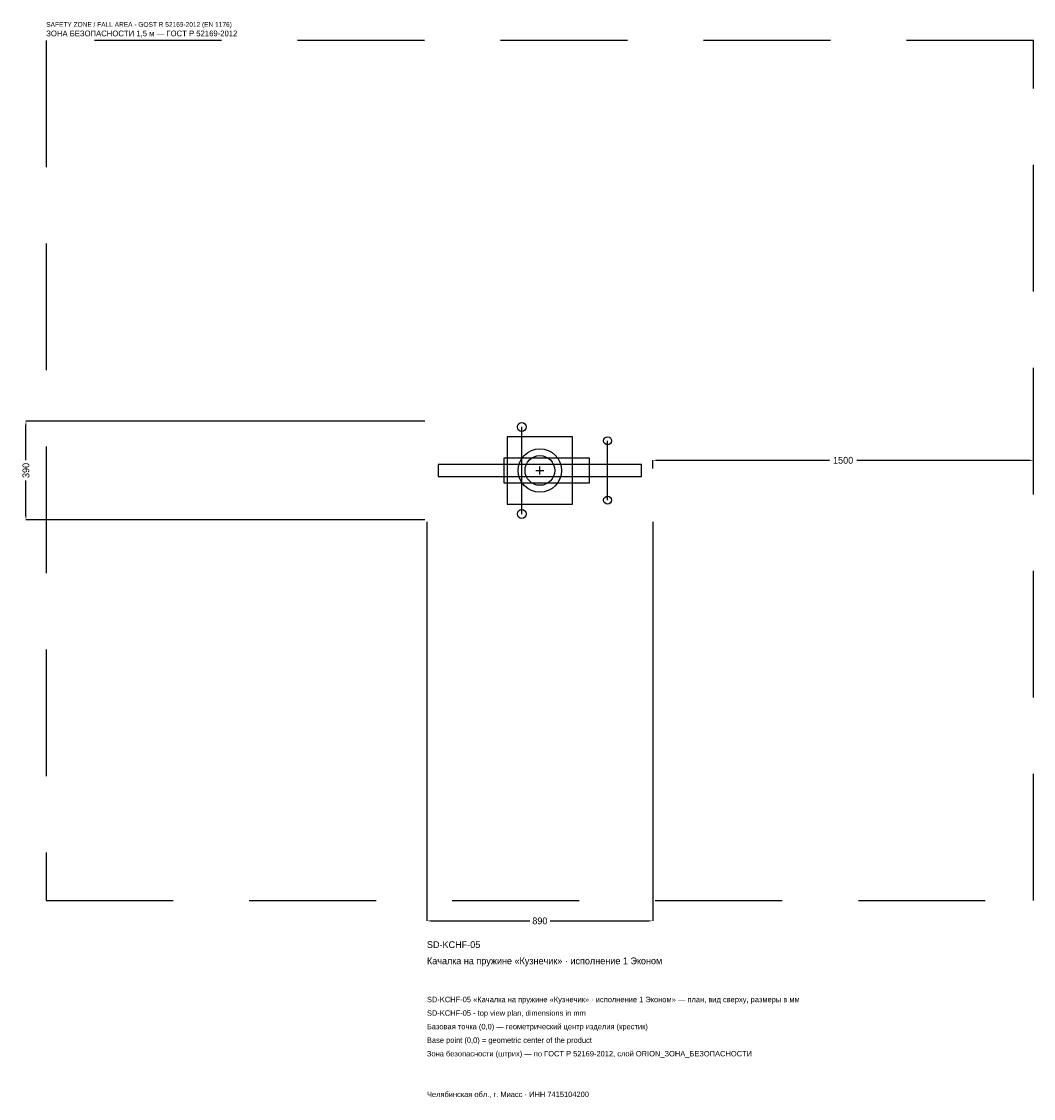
# Model space of a CAD drawing. Header units: metres. Extents: x -2042 to 1945, y -2475 to 1769.
import ezdxf

# ---------------------------------------------------------------- set-up
doc = ezdxf.new("R2010")
doc.units = ezdxf.units.M
doc.linetypes.add('DASHED', pattern=[800, 500, -300])
for name, color, linetype in [('ORION_ДАННЫЕ', 3, 'Continuous'), ('ORION_ЗОНА_БЕЗОПАСНОСТИ', 1, 'Continuous'), ('ORION_КОНТУР', 7, 'Continuous'), ('ORION_РАЗМЕРЫ', 8, 'Continuous')]:
    doc.layers.add(name, color=color, linetype=linetype)
doc.dimstyles.new('ORION', dxfattribs={"dimtxt": 26.7, "dimasz": 16.02, "dimexe": 1.25, "dimexo": 8.01, "dimtad": 1, "dimdec": 0, "dimcen": 2.5, "dimazin": 3, "dimtfac": 1, "dimtmove": 0, "dimatfit": 3, "dimarcsym": 0})

# ---------------------------------------------------------------- blocks, each defined once
blk = doc.blocks.new('_CLOSEDFILLED')
at = {"color": 0, "linetype": 'BYBLOCK'}
blk.add_solid([(-1, 0.16), (0, 0), (-1, -0.16)], dxfattribs=at)
blk = doc.blocks.new('*D1')
for p, q in [((-445, -203.01), (-445, -1775.1)), ((445, -203.01), (445, -1775.1)), ((-428.98, -1775.1), (-40.05, -1775.1)), ((40.05, -1775.1), (428.98, -1775.1))]:
    blk.add_line(p, q)
at = {"layer": 'Defpoints'}
for p in [(-445, -195), (445, -195), (-445, -1775.1)]:
    blk.add_point(p, dxfattribs=at)
at = {"layer": 'ORION_РАЗМЕРЫ', "xscale": 16.02, "yscale": 16.02, "rotation": 180}
blk.add_blockref('_CLOSEDFILLED', (-445, -1775.1), dxfattribs=at)
at = {"layer": 'ORION_РАЗМЕРЫ', "xscale": 16.02, "yscale": 16.02}
blk.add_blockref('_CLOSEDFILLED', (445, -1775.1), dxfattribs=at)
at = {"layer": 'ORION_РАЗМЕРЫ', "insert": (0, -1775.1), "char_height": 26.7, "attachment_point": 5}
blk.add_mtext('890', dxfattribs=at)
blk = doc.blocks.new('*D2')
for p, q in [((-453.01, 195), (-2025.1, 195)), ((-2025.1, 40.05), (-2025.1, 178.98)), ((-2025.1, -178.98), (-2025.1, -40.05)), ((-453.01, -195), (-2025.1, -195))]:
    blk.add_line(p, q)
at = {"layer": 'Defpoints'}
for p in [(-445, 195), (-2025.1, -195), (-445, -195)]:
    blk.add_point(p, dxfattribs=at)
at = {"layer": 'ORION_РАЗМЕРЫ', "xscale": 16.02, "yscale": 16.02}
for p, rotation in [((-2025.1, 195), 90), ((-2025.1, -195), 270)]:
    blk.add_blockref('_CLOSEDFILLED', p, dxfattribs=dict(at, rotation=rotation))
at = {"layer": 'ORION_РАЗМЕРЫ', "insert": (-2025.1, 0), "char_height": 26.7, "attachment_point": 5, "rotation": 90}
blk.add_mtext('390', dxfattribs=at)
blk = doc.blocks.new('*D3')
for p, q in [((445, 8.01), (445, 40.05)), ((461.02, 40.05), (1141.6, 40.05)), ((1248.4, 40.05), (1928.98, 40.05)), ((1945, 8.01), (1945, 40.05))]:
    blk.add_line(p, q)
at = {"layer": 'Defpoints'}
for p in [(445, 40.05), (445, 0), (1945, 0)]:
    blk.add_point(p, dxfattribs=at)
at = {"layer": 'ORION_РАЗМЕРЫ', "xscale": 16.02, "yscale": 16.02, "rotation": 180}
blk.add_blockref('_CLOSEDFILLED', (445, 40.05), dxfattribs=at)
at = {"layer": 'ORION_РАЗМЕРЫ', "xscale": 16.02, "yscale": 16.02}
blk.add_blockref('_CLOSEDFILLED', (1945, 40.05), dxfattribs=at)
at = {"layer": 'ORION_РАЗМЕРЫ', "insert": (1195, 40.05), "char_height": 26.7, "attachment_point": 5}
blk.add_mtext('1500', dxfattribs=at)
blk = doc.blocks.new('ОРИОН SD-KCHF-05 Качалка на пружине Кузнечик · исполнение 1 Эконом')
at = {"layer": 'ORION_ЗОНА_БЕЗОПАСНОСТИ', "linetype": 'DASHED'}
blk.add_lwpolyline([(-1945, -1695), (1945, -1695), (1945, 1695), (-1945, 1695)], close=True, dxfattribs=at)
at = {"layer": 'ORION_КОНТУР'}
for p, q in [((-71.2, -171.6), (-71.2, 171.6)), ((267, -117), (267, 117))]:
    blk.add_line(p, q, dxfattribs=at)
for points in [[(-129.05, -132.6), (129.05, -132.6), (129.05, 132.6), (-129.05, 132.6)], [(-142.4, -48.75), (195.8, -48.75), (195.8, 48.75), (-142.4, 48.75)], [(-400.5, -23.4), (400.5, -23.4), (400.5, 23.4), (-400.5, 23.4)]]:
    blk.add_lwpolyline(points, close=True, dxfattribs=at)
for centre, radius in [((-71.2, 171.6), 17.55), ((267, 117), 15.6), ((0, 0), 85.8), ((0, 0), 58.5), ((267, -117), 15.6), ((-71.2, -171.6), 17.55)]:
    blk.add_circle(centre, radius, dxfattribs=at)
at = {"layer": 'ORION_РАЗМЕРЫ'}
for p, q in [((-15.6, 0), (15.6, 0)), ((0, -15.6), (0, 15.6))]:
    blk.add_line(p, q, dxfattribs=at)
at = {"layer": 'ORION_ДАННЫЕ'}
for tag, p in [('АРТИКУЛ', (-445, -1881.9)), ('НАИМЕНОВАНИЕ', (-445, -1945.98))]:
    blk.add_attdef(tag, p, '', height=26.7, dxfattribs=at)
at = {"layer": 'ORION_ДАННЫЕ', "flags": 1}
for tag, p in [('ПРОИЗВОДИТЕЛЬ', (-445, -2010.06)), ('ТЕЛЕФОН', (-445, -2074.14)), ('САЙТ', (-445, -2202.3)), ('АДРЕС', (-445, -2266.38)), ('РЕКВИЗИТЫ', (-445, -2330.46)), ('ГАБАРИТЫ', (-445, -2394.54)), ('ЗОНА_БЕЗОПАСНОСТИ', (-445, -2458.62))]:
    blk.add_attdef(tag, p, '', height=26.7, dxfattribs=at)
at = {"layer": 'ORION_ЗОНА_БЕЗОПАСНОСТИ', "color": 1}
for s, height, p in [('SAFETY ZONE / FALL AREA - GOST R 52169-2012 (EN 1176)', 18.69, (-1945, 1748.4)), ('ЗОНА БЕЗОПАСНОСТИ 1,5 м — ГОСТ Р 52169-2012', 22.695, (-1945, 1711.02))]:
    blk.add_text(s, height=height, dxfattribs=at).set_placement(p)
at = {"layer": 'ORION_РАЗМЕРЫ'}
dim = blk.add_linear_dim(base=(-2025.1, -195), p1=(-445, -195), p2=(-445, 195), angle=90, dimstyle='ORION', dxfattribs=at)
dim.commit()
dim.dimension.update_dxf_attribs({"geometry": '*D2', "text_midpoint": (-2025.1, 0)})
for base, p1, p2, picture, middle in [((445, 40.05), (445, 0), (1945, 0), '*D3', (1195, 40.05)), ((-445, -1775.1), (-445, -195), (445, -195), '*D1', (0, -1775.1))]:
    dim = blk.add_linear_dim(base=base, p1=p1, p2=p2, dimstyle='ORION', dxfattribs=at)
    dim.commit()
    dim.dimension.update_dxf_attribs({"geometry": picture, "text_midpoint": middle})

msp = doc.modelspace()

# ---------------------------------------------------------------- block references
msp.add_blockref('ОРИОН SD-KCHF-05 Качалка на пружине Кузнечик · исполнение 1 Эконом', (0, 0)).add_auto_attribs({'АРТИКУЛ': 'SD-KCHF-05', 'НАИМЕНОВАНИЕ': 'Качалка на пружине «Кузнечик» · исполнение 1 Эконом'})

# ---------------------------------------------------------------- texts
at = {"layer": 'ORION_ДАННЫЕ', "color": 3}
for s, p in [('SD-KCHF-05 «Качалка на пружине «Кузнечик» · исполнение 1 Эконом» — план, вид сверху, размеры в мм', (-445, -2095.5)), ('SD-KCHF-05 - top view plan, dimensions in mm', (-445, -2148.9)), ('Челябинская обл., г. Миасс · ИНН 7415104200', (-445, -2469.3))]:
    msp.add_text(s, height=21.36, dxfattribs=at).set_placement(p)
at = {"layer": 'ORION_ДАННЫЕ', "color": 7}
for s, p in [('Базовая точка (0,0) — геометрический центр изделия (крестик)', (-445, -2202.3)), ('Base point (0,0) = geometric center of the product', (-445, -2255.7))]:
    msp.add_text(s, height=21.36, dxfattribs=at).set_placement(p)
at = {"layer": 'ORION_ДАННЫЕ', "color": 1}
msp.add_text('Зона безопасности (штрих) — по ГОСТ Р 52169-2012, слой ORION_ЗОНА_БЕЗОПАСНОСТИ', height=21.36, dxfattribs=at).set_placement((-445, -2309.1))

doc.saveas('drawing.dxf')
